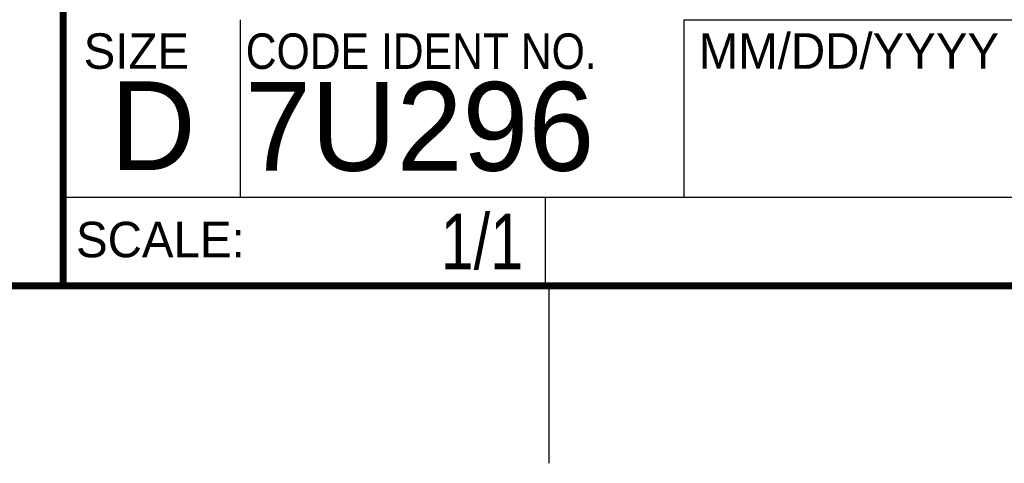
# Model space of a CAD drawing. Header units: inches. Extents: x 0 to 34, y 0 to 22.
# Tile 4 of 11: x 28.3 to 31, y 0 to 1.3. Entities that reach past the tile are written whole.
import ezdxf
from ezdxf.enums import TextEntityAlignment as Align

# ---------------------------------------------------------------- set-up
doc = ezdxf.new("R2010")
doc.units = ezdxf.units.IN
doc.header["$LTSCALE"] = 1.87
doc.header["$MEASUREMENT"] = 0
doc.layers.get('0').update_dxf_attribs({"linetype": 'CONTINUOUS'})
doc.styles.get("Standard").update_dxf_attribs({"font": 'txt', "width": 0.8})

msp = doc.modelspace()

# ---------------------------------------------------------------- linework, layer by layer
at = {"color": 2, "linetype": 'CONTINUOUS'}
for p, q in [((28.88, 0.75), (28.88, 1.25)), ((30.13, 1.2499), (33.49, 1.2499)), ((30.13, 1.2499), (30.13, 0.7499)), ((28.3795, 0.75), (29.7395, 0.75)), ((28.3795, 0.75), (28.3795, 0.5)), ((28.38, 0.75), (33.5, 0.75)), ((29.7395, 0.75), (29.7395, 0.5)), ((30.13, 0.7499), (33.49, 0.7499)), ((28.3795, 0.5), (29.7395, 0.5)), ((29.75, 0), (29.75, 0.5))]:
    msp.add_line(p, q, dxfattribs=at)
at = {"color": 7, "linetype": 'CONTINUOUS', "const_width": 0.02}
for points in [[(28.38, 3), (28.38, 0.5)], [(0.5, 0.5), (33.5, 0.5)]]:
    msp.add_lwpolyline(points, dxfattribs=at)

# ---------------------------------------------------------------- texts
at = {"color": 2, "linetype": 'CONTINUOUS'}
for s, p in [('SIZE', (28.4379, 1.1118)), ('MM/DD/YYYY', (30.1721, 1.1121)), ('SCALE:', (28.4164, 0.5806))]:
    msp.add_text(s, height=0.1, dxfattribs=at).set_placement(p)
at = {"color": 2, "linetype": 'CONTINUOUS', "width": 0.9}
msp.add_text('CODE IDENT NO.', height=0.1, dxfattribs=at).set_placement((28.8949, 1.1115))
at = {"color": 7, "linetype": 'CONTINUOUS'}
for s, p in [('D  ', (28.5128, 0.8264)), ('7U296', (28.8928, 0.8245))]:
    msp.add_text(s, height=0.25, dxfattribs=at).set_placement(p)
at = {"color": 7, "linetype": 'CONTINUOUS', "width": 0.8}
msp.add_text('1/1', height=0.15625, dxfattribs=at).set_placement((29.677, 0.5469), align=Align.RIGHT)
at = {"color": 7, "linetype": 'CONTINUOUS', "insert": (30.9443, 1.9853), "char_height": 0.2, "width": 2.56, "attachment_point": 2}
msp.add_mtext('PCI-6110\\PCUSTOMER DRAWING', dxfattribs=at)

doc.saveas('drawing.dxf')
